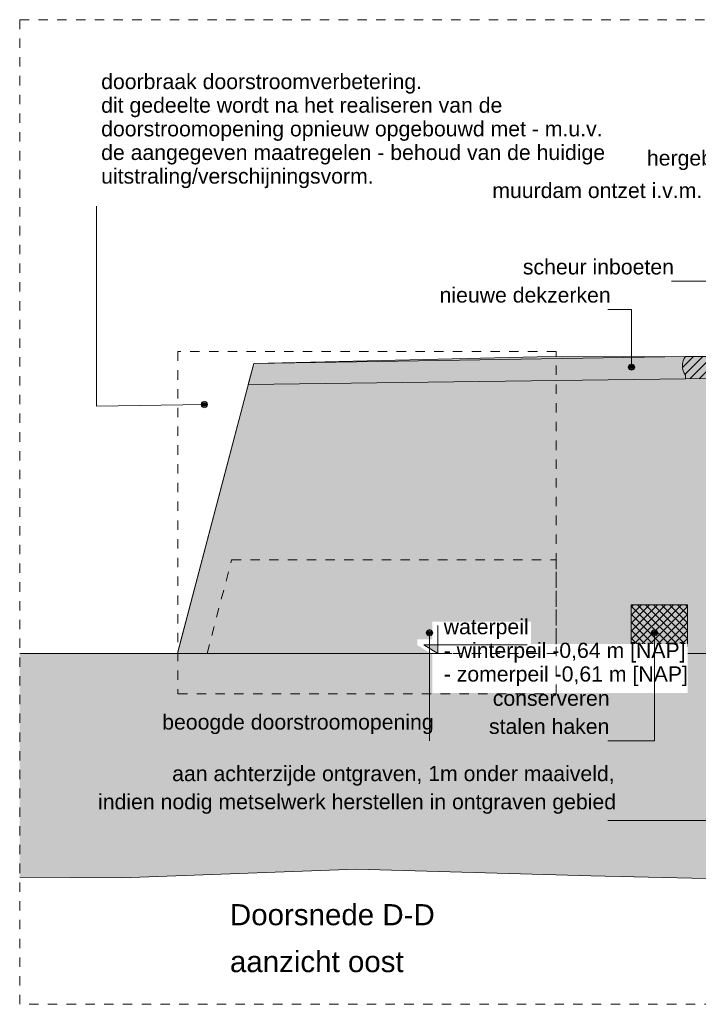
# Model space of a CAD drawing. Extents: x -251883 to 250656, y 0 to 909157.
# Tile 35 of 70: x -28500 to -21266, y 518029 to 528529. Entities that reach past the tile are written whole.
import ezdxf

# ---------------------------------------------------------------- set-up
doc = ezdxf.new("R2010")
doc.units = 0
doc.header["$MEASUREMENT"] = 0
doc.linetypes.add('DASHED', pattern=[200, 100, -100])
for name, color, linetype in [('A-0019-AFDEKVLAK', 1, 'Continuous'), ('A-0020-KADER', 7, 'Continuous'), ('A-0070-SYMBOOL', 8, 'Continuous'), ('A-1100-TXT+MT-SO', 7, 'Continuous')]:
    doc.layers.add(name, color=color, linetype=linetype)

# ---------------------------------------------------------------- blocks, each defined once
blk = doc.blocks.new('M-MAATREGELEN_465')
at = {"linetype": 'Continuous', "lineweight": 5}
for color, points in [(254, [(68978, -31776), (71999, -31707), (74085, -31701, 0.355783), (74085, -31901), (74085, -31941), (74770, -31941), (74000, -34871), (68164, -34871)]), (254, [(68918, -32001), (68978, -31776), (73580, -31702, 0.328884), (73580, -31902), (73580, -31942)]), (111, [(66482, -34871), (123482, -34871), (123482, -37565), (122677, -37571), (120177, -37501), (118376, -37651), (115876, -37481), (113376, -37511), (111575, -37421), (109075, -37421), (104774, -37471), (102275, -37421), (99775, -37471), (97974, -37461), (95474, -37461), (92974, -37451), (91173, -37401), (88673, -37301), (86173, -37191), (83674, -37291), (81728, -37291), (79373, -37331), (76873, -37341), (72572, -37241), (70072, -37171), (67572, -37261), (66482, -37255)])]:
    blk.add_hatch(color=color, dxfattribs=at).paths.add_polyline_path(points, flags=0)
h = blk.add_hatch(dxfattribs=at)
h.set_pattern_fill('@AV093', color=154, style=0, pattern_type=0)
h.set_pattern_definition([(45, (0, 0), (-49.497475, 49.497475), [])])
h.paths.add_polyline_path([(73580, -31942), (73580, -31902, -0.328884), (73580, -31702), (79589, -31654), (79584, -31894)], flags=0)
h = blk.add_hatch(dxfattribs=at)
h.set_pattern_fill('@AV065', color=51, style=0, pattern_type=0)
h.set_pattern_definition([(45, (0, 0), (-42.426407, 42.426407), []), (135, (0, 0), (-42.426407, -42.426407), [])])
h.paths.add_polyline_path([(73000, -34350), (73600, -34350), (73600, -34800), (73000, -34800)], flags=0)
at = {"color": 7, "linetype": 'DASHED', "lineweight": 0}
blk.add_lwpolyline([(66482, -38611), (66482, -28111), (123482, -28111), (123482, -38611)], close=True, dxfattribs=at)
at = {"color": 254, "linetype": 'Continuous', "lineweight": 5}
blk.add_lwpolyline([(68164, -34871), (74000, -34871), (74770, -31941), (74085, -31941), (74085, -31901, -0.355783), (74085, -31701), (71999, -31707), (68978, -31776)], format="xyb", close=True, dxfattribs=at)
at = {"color": 8, "linetype": 'Continuous', "lineweight": 5}
blk.add_lwpolyline([(74085, -31701), (71999, -31707), (68978, -31776), (68169, -34853)], dxfattribs=at)
blk.add_lwpolyline([(73580, -31942), (73580, -31902, -0.328884), (73580, -31702), (68978, -31776), (68918, -32001)], format="xyb", close=True, dxfattribs=at)
at = {"color": 154, "linetype": 'Continuous', "lineweight": 5}
blk.add_lwpolyline([(73580, -31942), (73580, -31902, -0.328884), (73580, -31702), (79589, -31654), (79584, -31894)], format="xyb", close=True, dxfattribs=at)
at = {"color": 2, "linetype": 'Continuous', "lineweight": 5}
blk.add_lwpolyline([(73000, -34350), (73600, -34350), (73600, -34800), (73000, -34800)], close=True, dxfattribs=at)
at = {"color": 111, "linetype": 'Continuous', "lineweight": 5}
for points in [[(66482, -34871), (123482, -34871)], [(104774, -37471), (102275, -37421), (99775, -37471), (97974, -37461), (95474, -37461), (92974, -37451), (91173, -37401), (88673, -37301), (86173, -37191), (83674, -37291), (81728, -37291), (79373, -37331), (76873, -37341), (72572, -37241), (70072, -37171), (67572, -37261), (66482, -37255)]]:
    blk.add_lwpolyline(points, dxfattribs=at)
at = {"color": 251, "linetype": 'Continuous', "lineweight": 5}
blk.add_lwpolyline([(66482, -34871), (123482, -34871)], dxfattribs=at)
at = {"layer": 'A-0020-KADER', "color": 11, "linetype": 'Continuous', "lineweight": 13}
blk.add_lwpolyline([(104774, -37471), (102275, -37421), (99775, -37471), (97974, -37461), (95474, -37461), (92974, -37451), (91173, -37401), (88673, -37301), (86173, -37191), (83674, -37291), (81872, -37271), (79373, -37331), (76873, -37341), (72572, -37241), (70072, -37171), (67572, -37261), (66482, -37255)], dxfattribs=at)
at = {"layer": 'A-0070-SYMBOOL', "color": 8, "linetype": 'Continuous', "lineweight": 5}
for points in [[(68450, -32215), (67300, -32234), (67300, -30100)], [(74260, -31946), (74260, -30900), (73430, -30900)], [(73003, -31815), (73003, -31200), (72750, -31200)]]:
    blk.add_lwpolyline(points, dxfattribs=at)
for points in [[(72968, -31815), (72979, -31840), (73003, -31850), (73028, -31840), (73038, -31815), (73028, -31790), (73003, -31780), (72979, -31790)], [(72978, -31815), (72986, -31833), (73003, -31840), (73021, -31833), (73028, -31815), (73021, -31797), (73003, -31790), (72986, -31797)], [(72988, -31815), (72993, -31826), (73003, -31830), (73014, -31826), (73018, -31815), (73014, -31804), (73003, -31800), (72993, -31804)], [(72998, -31815), (73000, -31819), (73003, -31820), (73007, -31819), (73008, -31815), (73007, -31812), (73003, -31810), (73000, -31812)], [(68415, -32215), (68425, -32240), (68450, -32250), (68475, -32240), (68485, -32215), (68475, -32190), (68450, -32180), (68425, -32190)], [(68425, -32215), (68432, -32233), (68450, -32240), (68468, -32233), (68475, -32215), (68468, -32197), (68450, -32190), (68432, -32197)], [(68435, -32215), (68439, -32226), (68450, -32230), (68461, -32226), (68465, -32215), (68461, -32204), (68450, -32200), (68439, -32204)], [(68445, -32215), (68446, -32219), (68450, -32220), (68454, -32219), (68455, -32215), (68454, -32212), (68450, -32210), (68446, -32212)]]:
    blk.add_lwpolyline(points, close=True, dxfattribs=at)
at = {"layer": 'A-0070-SYMBOOL', "color": 7, "linetype": 'Continuous', "char_height": 162, "attachment_point": 7, "line_spacing_factor": 0.933333}
for s, insert in [('{\\fArial|b0|i0|c12|p0;hergebruik zandstenen trapbomen + nieuwe treden zandsteen}', (73168, -29715)), ('{\\fArial|b0|i0|c12|p0;muurdam ontzet i.v.m. losscheuren hele constructie. herstel o.b.v. constructeur}', (71520, -30015)), ('{\\fArial|b0|i0|c12|p0;scheur inboeten}', (71846, -30830)), ('{\\fArial|b0|i0|c12|p0;nieuwe dekzerken}', (70958, -31130)), ('{\\fArial|b0|i0|c12|p0;beoogde doorstroomopening}', (68001, -35730)), ('{\\fArial|b0|i0|c12|p0;stalen haken}', (71485, -35730)), ('{\\fArial|b0|i0|c12|p0;aan achterzijde ontgraven, 1m onder maaiveld,}', (68107, -36280)), ('{\\fArial|b0|i0|c12|p0;indien nodig metselwerk herstellen in ontgraven gebied}', (67317, -36580))]:
    blk.add_mtext(s, dxfattribs=dict(at, insert=insert))
at = {"layer": 'A-1100-TXT+MT-SO', "color": 7, "linetype": 'Continuous', "attachment_point": 7}
for s, insert, char_height, line_spacing_factor in [('{\\fArial|b0|i0|c12|p0;doorbraak doorstroomverbetering. }', (67350, -28900), 162, 0.933333), ('{\\fArial|b0|i0|c12|p0;dit gedeelte wordt na het realiseren van de }', (67350, -29152), 162, 0.933333), ('{\\fArial|b0|i0|c12|p0;doorstroomopening opnieuw opgebouwd met - m.u.v. }', (67350, -29404), 162, 0.933333), ('{\\fArial|b0|i0|c12|p0;de aangegeven maatregelen - behoud van de huidige }', (67350, -29656), 162, 0.933333), ('{\\fArial|b0|i0|c12|p0;uitstraling/verschijningsvorm.}', (67350, -29908), 162, 0.933333), ('{\\fArial|b0|i0|c12|p0;Doorsnede D-D}', (68723, -37771), 225, 1.333333), ('{\\fArial|b0|i0|c12|p0;aanzicht oost}', (68723, -38271), 225, 1.333333)]:
    blk.add_mtext(s, dxfattribs=dict(at, insert=insert, char_height=char_height, line_spacing_factor=line_spacing_factor))
at = {"linetype": 'Continuous'}
blk.add_wipeout([(70882, -34883), (70722, -34780), (70722, -34720), (70882, -34720), (70882, -34530), (71932, -34530), (71932, -34770), (73602, -34770), (73602, -35290), (70882, -35290)], dxfattribs=at).dxf.layer = 'A-0019-AFDEKVLAK'
at = {"linetype": 'Continuous', "lineweight": 5}
blk.add_hatch(color=253, dxfattribs=at).paths.add_polyline_path([(70790, -34776), (70940, -34776), (70940, -34871)], flags=0)
at = {"color": 8, "linetype": 'DASHED', "lineweight": 5}
blk.add_lwpolyline([(72200, -31650), (68169, -31650), (68169, -35300), (72200, -35300), (72200, -31650)], dxfattribs=at)
blk.add_lwpolyline([(68741, -33871), (72200, -33871), (72200, -34871), (68479, -34871)], close=True, dxfattribs=at)
at = {"color": 8, "linetype": 'Continuous', "lineweight": 5}
for points in [[(70940, -34571), (70940, -34871), (70790, -34776), (71890, -34776)], [(70790, -34871), (71090, -34871)]]:
    blk.add_lwpolyline(points, dxfattribs=at)
at = {"layer": 'A-0070-SYMBOOL', "color": 8, "linetype": 'Continuous', "lineweight": 5}
for points in [[(75900, -32200), (75900, -36650), (72750, -36650)], [(70850, -34650), (70850, -35100), (70850, -35800)], [(73250, -34650), (73250, -35800), (72750, -35800)]]:
    blk.add_lwpolyline(points, dxfattribs=at)
for points in [[(70815, -34650), (70825, -34675), (70850, -34685), (70875, -34675), (70885, -34650), (70875, -34625), (70850, -34615), (70825, -34625)], [(70825, -34650), (70832, -34668), (70850, -34675), (70868, -34668), (70875, -34650), (70868, -34632), (70850, -34625), (70832, -34632)], [(70835, -34650), (70839, -34661), (70850, -34665), (70861, -34661), (70865, -34650), (70861, -34639), (70850, -34635), (70839, -34639)], [(70845, -34650), (70846, -34654), (70850, -34655), (70854, -34654), (70855, -34650), (70854, -34646), (70850, -34645), (70846, -34646)], [(73215, -34650), (73225, -34675), (73250, -34685), (73275, -34675), (73285, -34650), (73275, -34625), (73250, -34615), (73225, -34625)], [(73225, -34650), (73232, -34668), (73250, -34675), (73268, -34668), (73275, -34650), (73268, -34632), (73250, -34625), (73232, -34632)], [(73235, -34650), (73239, -34661), (73250, -34665), (73261, -34661), (73265, -34650), (73261, -34639), (73250, -34635), (73239, -34639)], [(73245, -34650), (73246, -34654), (73250, -34655), (73254, -34654), (73255, -34650), (73254, -34646), (73250, -34645), (73246, -34646)]]:
    blk.add_lwpolyline(points, close=True, dxfattribs=at)
at = {"layer": 'A-0070-SYMBOOL', "color": 7, "linetype": 'Continuous', "insert": (71525, -35430), "char_height": 162, "attachment_point": 7, "line_spacing_factor": 0.933333}
blk.add_mtext('{\\fArial|b0|i0|c12|p0;conserveren}', dxfattribs=at)
at = {"layer": 'A-1100-TXT+MT-SO', "color": 7, "linetype": 'Continuous', "char_height": 162, "attachment_point": 7, "line_spacing_factor": 0.933333}
for s, insert in [('{\\fArial|b0|i0|c12|p0;waterpeil}', (71002, -34714)), ('{\\fArial|b0|i0|c12|p0;- winterpeil -0,64 m [NAP]}', (71002, -34966)), ('{\\fArial|b0|i0|c12|p0;- zomerpeil -0,61 m [NAP]}', (71002, -35218))]:
    blk.add_mtext(s, dxfattribs=dict(at, insert=insert))

msp = doc.modelspace()

# ---------------------------------------------------------------- block references
msp.add_blockref('M-MAATREGELEN_465', (-94982, 556640))

doc.saveas('drawing.dxf')
